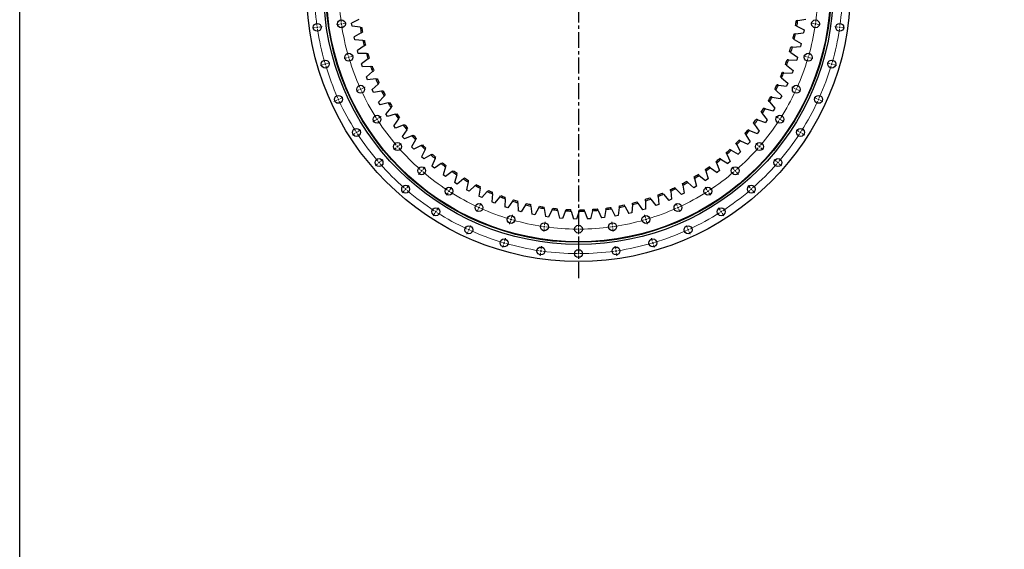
# Model space of a CAD drawing. Header units: millimetres. Extents: x -72 to 7356, y 4059 to 10126.
# Tile 3 of 10: x -72 to 2666, y 7215 to 8688. Entities that reach past the tile are written whole.
import ezdxf

# ---------------------------------------------------------------- set-up
doc = ezdxf.new("R2010")
doc.units = ezdxf.units.MM
doc.header["$LTSCALE"] = 20
doc.linetypes.add('CENTER', pattern=[10.16, 6.35, -1.27, 1.27, -1.27])

msp = doc.modelspace()

# ---------------------------------------------------------------- linework, layer by layer
at = {"linetype": 'CENTER', "ltscale": 0.35}
msp.add_line((1481.6, 9578.1), (1481.6, 7964), dxfattribs=at)
at = {"color": 7, "linetype": 'Continuous', "lineweight": 25}
for p, q in [((871.2, 8688.3), (850.7, 8678.4)), ((2091.6, 8685.2), (2114, 8689.2)), ((852, 8670), (850.7, 8678.4)), ((874.5, 8666.7), (852, 8670)), ((2089.2, 8669.8), (2109.4, 8659.2)), ((2109.4, 8659.2), (2107.8, 8650.8)), ((877.4, 8651.3), (857.5, 8640.2)), ((859.3, 8631.8), (857.5, 8640.2)), ((882, 8629.9), (859.3, 8631.8)), ((2081.9, 8632.9), (2101.4, 8621.2)), ((2085.2, 8648.2), (2107.8, 8650.8)), ((885.8, 8614.7), (866.6, 8602.3)), ((869, 8594.1), (866.6, 8602.3)), ((2076.6, 8611.6), (2099.3, 8612.8)), ((2101.4, 8621.2), (2099.3, 8612.8)), ((891.7, 8593.6), (869, 8594.1)), ((896.4, 8578.6), (878.1, 8565.2)), ((2065.8, 8575.7), (2088.5, 8575.5)), ((2072.4, 8596.6), (2091.1, 8583.7)), ((2091.1, 8583.7), (2088.5, 8575.5)), ((880.9, 8557.1), (878.1, 8565.2)), ((903.6, 8557.9), (880.9, 8557.1)), ((2060.6, 8560.9), (2078.6, 8546.9)), ((2078.6, 8546.9), (2075.5, 8538.8)), ((909.2, 8543.3), (891.7, 8528.8)), ((895.1, 8520.8), (891.7, 8528.8)), ((917.7, 8523.1), (895.1, 8520.8)), ((2046.7, 8526), (2063.8, 8510.9)), ((2052.8, 8540.4), (2075.5, 8538.8)), ((924.2, 8508.8), (907.6, 8493.3)), ((911.4, 8485.5), (907.6, 8493.3)), ((933.9, 8489.2), (911.4, 8485.5)), ((2030.7, 8492), (2046.8, 8475.9)), ((2037.7, 8506), (2060.2, 8503.1)), ((2063.8, 8510.9), (2060.2, 8503.1)), ((941.2, 8475.3), (925.6, 8458.8)), ((2020.5, 8472.6), (2042.8, 8468.3)), ((2046.8, 8475.9), (2042.8, 8468.3)), ((929.9, 8451.3), (925.6, 8458.8)), ((952.1, 8456.3), (929.9, 8451.3)), ((960.2, 8443), (945.7, 8425.5)), ((2001.3, 8440.3), (2023.3, 8434.6)), ((2012.7, 8459), (2027.8, 8442)), ((2027.8, 8442), (2023.3, 8434.6)), ((950.4, 8418.3), (945.7, 8425.5)), ((972.2, 8424.6), (950.4, 8418.3)), ((981.2, 8411.8), (967.8, 8393.4)), ((1980.1, 8409.2), (2001.8, 8402.2)), ((1992.7, 8427.2), (2006.7, 8409.3)), ((2006.7, 8409.3), (2001.8, 8402.2)), ((972.9, 8386.5), (967.8, 8393.4)), ((994.3, 8394.2), (972.9, 8386.5)), ((1004.1, 8381.9), (991.7, 8362.8)), ((1957.1, 8379.5), (1978.3, 8371.2)), ((1970.8, 8396.7), (1983.7, 8377.9)), ((997.3, 8356.3), (991.7, 8362.8)), ((1018.2, 8365.2), (997.3, 8356.3)), ((1028.7, 8353.6), (1017.5, 8333.7)), ((1947, 8367.6), (1958.8, 8348.1)), ((1983.7, 8377.9), (1978.3, 8371.2)), ((1023.5, 8327.5), (1017.5, 8333.7)), ((1043.8, 8337.7), (1023.5, 8327.5)), ((1055, 8326.7), (1045.1, 8306.2)), ((1921.6, 8339.9), (1932.1, 8319.8)), ((1932.4, 8351.3), (1953, 8341.7)), ((1958.8, 8348.1), (1953, 8341.7)), ((1051.4, 8300.4), (1045.1, 8306.2)), ((1071, 8311.8), (1051.4, 8300.4)), ((1082.8, 8301.5), (1074.2, 8280.5)), ((1877.9, 8299.5), (1897.3, 8287.5)), ((1894.5, 8313.9), (1903.7, 8293.1)), ((1906, 8324.6), (1926, 8313.7)), ((1932.1, 8319.8), (1926, 8313.7)), ((1080.9, 8275), (1074.2, 8280.5)), ((1099.8, 8287.7), (1080.9, 8275)), ((1112.2, 8278.1), (1104.9, 8256.6)), ((1848.5, 8276.2), (1867, 8263.1)), ((1865.8, 8289.6), (1873.8, 8268.3)), ((1903.7, 8293.1), (1897.3, 8287.5)), ((1111.8, 8251.5), (1104.9, 8256.6)), ((1130, 8265.3), (1111.8, 8251.5)), ((1142.9, 8256.5), (1136.9, 8234.6)), ((1161.5, 8244.8), (1144.2, 8230)), ((1804.4, 8246.4), (1809.7, 8224.3)), ((1817.6, 8254.8), (1835.3, 8240.5)), ((1842.4, 8245.3), (1835.3, 8240.5)), ((1835.8, 8267.1), (1842.4, 8245.3)), ((1873.8, 8268.3), (1867, 8263.1)), ((1144.2, 8230), (1136.9, 8234.6)), ((1174.9, 8236.8), (1170.3, 8214.5)), ((1194.1, 8226.2), (1177.8, 8210.4)), ((1208.1, 8219.1), (1204.8, 8196.6)), ((1752.3, 8217.7), (1768.1, 8201.4)), ((1771.8, 8227.7), (1775.8, 8205.3)), ((1785.5, 8235.3), (1802.3, 8219.9)), ((1809.7, 8224.3), (1802.3, 8219.9)), ((1177.8, 8210.4), (1170.3, 8214.5)), ((1212.6, 8192.9), (1204.8, 8196.6)), ((1227.9, 8209.7), (1212.6, 8192.9)), ((1242.2, 8203.5), (1240.3, 8180.8)), ((1262.6, 8195.3), (1248.3, 8177.6)), ((1277.3, 8189.9), (1276.8, 8167.2)), ((1682.9, 8188.9), (1696.7, 8170.8)), ((1703.5, 8196.4), (1704.7, 8173.7)), ((1718, 8202.3), (1732.9, 8185)), ((1740.7, 8188.4), (1732.9, 8185)), ((1738.1, 8211), (1740.7, 8188.4)), ((1775.8, 8205.3), (1768.1, 8201.4)), ((1248.3, 8177.6), (1240.3, 8180.8)), ((1284.9, 8164.5), (1276.8, 8167.2)), ((1298.1, 8183), (1284.9, 8164.5)), ((1313.1, 8178.6), (1314, 8155.8)), ((1334.3, 8172.9), (1322.3, 8153.6)), ((1349.5, 8169.4), (1351.8, 8146.7)), ((1371, 8165.1), (1360.2, 8145)), ((1386.5, 8162.5), (1390.1, 8140)), ((1573.6, 8162), (1583.8, 8141.6)), ((1595.2, 8165.6), (1592.3, 8143.1)), ((1610.6, 8168.7), (1622, 8149)), ((1631.9, 8173.7), (1630.4, 8151)), ((1647.1, 8177.7), (1659.7, 8158.8)), ((1667.9, 8161.2), (1659.7, 8158.8)), ((1668.1, 8184), (1667.9, 8161.2)), ((1704.7, 8173.7), (1696.7, 8170.8)), ((1322.3, 8153.6), (1314, 8155.8)), ((1360.2, 8145), (1351.8, 8146.7)), ((1398.6, 8138.8), (1390.1, 8140)), ((1408.2, 8159.5), (1398.6, 8138.8)), ((1423.7, 8157.8), (1428.7, 8135.6)), ((1437.3, 8134.9), (1428.7, 8135.6)), ((1445.6, 8156.1), (1437.3, 8134.9)), ((1461.2, 8155.4), (1467.6, 8133.5)), ((1476.2, 8133.4), (1467.6, 8133.5)), ((1483.2, 8155.1), (1476.2, 8133.4)), ((1498.8, 8155.3), (1506.5, 8133.9)), ((1515, 8134.3), (1506.5, 8133.9)), ((1520.7, 8156.3), (1515, 8134.3)), ((1536.3, 8157.5), (1545.3, 8136.6)), ((1553.8, 8137.5), (1545.3, 8136.6)), ((1558.1, 8159.8), (1553.8, 8137.5)), ((1592.3, 8143.1), (1583.8, 8141.6)), ((1630.4, 8151), (1622, 8149))]:
    msp.add_line(p, q, dxfattribs=at)
at = {"color": 0, "linetype": 'Continuous', "lineweight": 18}
for p, q in [((750.1, 8665.9), (741.7, 8664.7)), ((755.1, 8666.6), (752.6, 8666.3)), ((755.1, 8666.6), (757.5, 8667)), ((760, 8667.3), (768.4, 8668.5)), ((817.4, 8675.6), (809, 8674.4)), ((822.4, 8676.3), (819.9, 8675.9)), ((822.4, 8676.3), (824.8, 8676.6)), ((827.3, 8677), (835.7, 8678.2)), ((2135.9, 8677), (2127.4, 8678.2)), ((2140.8, 8676.3), (2138.3, 8676.6)), ((2140.8, 8676.3), (2143.3, 8675.9)), ((2145.8, 8675.6), (2154.2, 8674.4)), ((2203.2, 8667.3), (2194.8, 8668.5)), ((2208.1, 8666.6), (2205.6, 8667)), ((2208.1, 8666.6), (2210.6, 8666.3)), ((2213.1, 8665.9), (2221.5, 8664.7)), ((837.8, 8582), (829.6, 8579.6)), ((842.6, 8583.4), (840.2, 8582.7)), ((842.6, 8583.4), (845, 8584.1)), ((847.4, 8584.8), (855.5, 8587.2)), ((2115.8, 8584.8), (2107.7, 8587.2)), ((2120.6, 8583.4), (2118.2, 8584.1)), ((2120.6, 8583.4), (2123, 8582.7)), ((2125.4, 8582), (2133.6, 8579.6)), ((772.5, 8562.9), (764.4, 8560.5)), ((777.3, 8564.3), (774.9, 8563.6)), ((777.3, 8564.3), (779.7, 8565)), ((782.1, 8565.7), (790.3, 8568.1)), ((2181.1, 8565.7), (2172.9, 8568.1)), ((2185.9, 8564.3), (2183.5, 8565)), ((2185.9, 8564.3), (2188.3, 8563.6)), ((2190.7, 8562.9), (2198.8, 8560.5)), ((871.2, 8492.3), (863.5, 8488.8)), ((875.8, 8494.4), (873.5, 8493.4)), ((875.8, 8494.4), (878, 8495.4)), ((880.3, 8496.5), (888.1, 8500)), ((2082.9, 8496.5), (2075.1, 8500)), ((2087.4, 8494.4), (2085.1, 8495.4)), ((2087.4, 8494.4), (2089.7, 8493.4)), ((2092, 8492.3), (2099.7, 8488.8)), ((809.4, 8464.1), (801.6, 8460.5)), ((813.9, 8466.2), (811.6, 8465.1)), ((813.9, 8466.2), (816.2, 8467.2)), ((818.5, 8468.2), (826.2, 8471.8)), ((2144.7, 8468.2), (2137, 8471.8)), ((2149.3, 8466.2), (2147, 8467.2)), ((2149.3, 8466.2), (2151.5, 8465.1)), ((2153.8, 8464.1), (2161.5, 8460.5)), ((917.1, 8408.3), (910, 8403.7)), ((921.3, 8411), (919.2, 8409.6)), ((921.3, 8411), (923.4, 8412.4)), ((925.5, 8413.7), (932.7, 8418.3)), ((2037.7, 8413.7), (2030.5, 8418.3)), ((2041.9, 8411), (2039.8, 8412.4)), ((2041.9, 8411), (2044, 8409.6)), ((2046.1, 8408.3), (2053.2, 8403.7)), ((868.3, 8376.9), (875.5, 8381.5)), ((2094.9, 8376.9), (2087.7, 8381.5)), ((859.9, 8371.5), (852.8, 8366.9)), ((864.1, 8374.2), (862, 8372.9)), ((864.1, 8374.2), (866.2, 8375.6)), ((2099.1, 8374.2), (2097, 8375.6)), ((2099.1, 8374.2), (2101.2, 8372.9)), ((2103.3, 8371.5), (2110.4, 8366.9)), ((974.5, 8331.7), (968.1, 8326.1)), ((978.3, 8334.9), (976.4, 8333.3)), ((978.3, 8334.9), (980.1, 8336.6)), ((982, 8338.2), (988.5, 8343.8)), ((1981.1, 8338.2), (1974.7, 8343.8)), ((1984.9, 8334.9), (1983, 8336.6)), ((1984.9, 8334.9), (1986.8, 8333.3)), ((1988.7, 8331.7), (1995.1, 8326.1)), ((930.6, 8293.7), (937.1, 8299.2)), ((2032.5, 8293.7), (2026.1, 8299.2)), ((923.1, 8287.1), (916.7, 8281.6)), ((926.9, 8290.4), (925, 8288.8)), ((926.9, 8290.4), (928.8, 8292)), ((1048.7, 8271.5), (1054.3, 8277.9)), ((1914.5, 8271.5), (1908.9, 8277.9)), ((2036.3, 8290.4), (2034.4, 8292)), ((2036.3, 8290.4), (2038.2, 8288.8)), ((2040.1, 8287.1), (2046.5, 8281.6)), ((1042.2, 8264), (1036.6, 8257.5)), ((1045.5, 8267.7), (1043.8, 8265.8)), ((1045.5, 8267.7), (1047.1, 8269.6)), ((1917.7, 8267.7), (1916.1, 8269.6)), ((1917.7, 8267.7), (1919.4, 8265.8)), ((1921, 8264), (1926.6, 8257.5)), ((1000.9, 8216.3), (999.3, 8214.5)), ((1000.9, 8216.3), (1002.6, 8218.2)), ((1004.2, 8220.1), (1009.8, 8226.6)), ((1124.2, 8215), (1128.8, 8222.2)), ((1839, 8215), (1834.4, 8222.2)), ((1959, 8220.1), (1953.4, 8226.6)), ((1962.3, 8216.3), (1960.6, 8218.2)), ((1962.3, 8216.3), (1963.9, 8214.5)), ((997.6, 8212.6), (992.1, 8206.1)), ((1118.8, 8206.6), (1114.2, 8199.4)), ((1121.5, 8210.8), (1120.2, 8208.7)), ((1121.5, 8210.8), (1122.9, 8212.9)), ((1841.7, 8210.8), (1840.3, 8212.9)), ((1841.7, 8210.8), (1843, 8208.7)), ((1844.4, 8206.6), (1849, 8199.4)), ((1965.5, 8212.6), (1971.1, 8206.1)), ((1087.5, 8157.8), (1092.1, 8164.9)), ((1202.8, 8160.7), (1199.3, 8153)), ((1204.9, 8165.3), (1203.9, 8163)), ((1204.9, 8165.3), (1206, 8167.5)), ((1207, 8169.8), (1210.5, 8177.5)), ((1756.2, 8169.8), (1752.6, 8177.5)), ((1758.3, 8165.3), (1757.2, 8167.5)), ((1758.3, 8165.3), (1759.3, 8163)), ((1760.3, 8160.7), (1763.9, 8153)), ((1875.7, 8157.8), (1871.1, 8164.9)), ((1082.1, 8149.4), (1077.5, 8142.2)), ((1084.8, 8153.6), (1083.4, 8151.5)), ((1084.8, 8153.6), (1086.1, 8155.7)), ((1294, 8132), (1294.7, 8134.4)), ((1295.4, 8136.8), (1297.8, 8145)), ((1667.8, 8136.8), (1665.4, 8145)), ((1669.2, 8132), (1668.5, 8134.4)), ((1878.4, 8153.6), (1877.1, 8155.7)), ((1878.4, 8153.6), (1879.8, 8151.5)), ((1881.1, 8149.4), (1885.7, 8142.2)), ((1176.7, 8103.4), (1177.7, 8105.7)), ((1178.8, 8107.9), (1182.3, 8115.7)), ((1292.5, 8127.2), (1290.2, 8119.1)), ((1294, 8132), (1293.3, 8129.6)), ((1386.1, 8106.9), (1384.9, 8098.5)), ((1386.8, 8111.8), (1386.5, 8109.4)), ((1386.8, 8111.8), (1387.2, 8114.3)), ((1387.5, 8116.8), (1388.7, 8125.2)), ((1481.6, 8110.1), (1481.6, 8118.6)), ((1481.6, 8105.1), (1481.6, 8107.6)), ((1575.7, 8116.8), (1574.5, 8125.2)), ((1576.4, 8111.8), (1576, 8114.3)), ((1576.4, 8111.8), (1576.7, 8109.4)), ((1577.1, 8106.9), (1578.3, 8098.5)), ((1669.2, 8132), (1669.9, 8129.6)), ((1670.6, 8127.2), (1673, 8119.1)), ((1784.4, 8107.9), (1780.9, 8115.7)), ((1786.5, 8103.4), (1785.5, 8105.7)), ((1174.6, 8098.9), (1171.1, 8091.1)), ((1176.7, 8103.4), (1175.6, 8101.1)), ((1276.2, 8071.6), (1278.6, 8079.8)), ((1481.6, 8105.1), (1481.6, 8102.6)), ((1481.6, 8100.1), (1481.6, 8091.6)), ((1687, 8071.6), (1684.6, 8079.8)), ((1786.5, 8103.4), (1787.5, 8101.1)), ((1788.6, 8098.9), (1792.1, 8091.1)), ((1273.4, 8062), (1271, 8053.8)), ((1274.8, 8066.8), (1274.1, 8064.4)), ((1274.8, 8066.8), (1275.5, 8069.2)), ((1377.8, 8049.5), (1379.1, 8057.9)), ((1585.3, 8049.5), (1584.1, 8057.9)), ((1688.4, 8066.8), (1687.7, 8069.2)), ((1688.4, 8066.8), (1689.1, 8064.4)), ((1689.8, 8062), (1692.2, 8053.8)), ((1376.4, 8039.6), (1375.2, 8031.2)), ((1377.1, 8044.5), (1376.8, 8042.1)), ((1377.1, 8044.5), (1377.5, 8047)), ((1481.6, 8042.1), (1481.6, 8050.6)), ((1481.6, 8037.1), (1481.6, 8039.6)), ((1481.6, 8037.1), (1481.6, 8034.6)), ((1481.6, 8032.1), (1481.6, 8023.6)), ((1586, 8044.5), (1585.7, 8047)), ((1586, 8044.5), (1586.4, 8042.1)), ((1586.8, 8039.6), (1588, 8031.2))]:
    msp.add_line(p, q, dxfattribs=at)
msp.add_lwpolyline([(-72.5, 10126.3), (7356.4, 10126.3), (7356.4, 4059), (-72.5, 4059)], close=True)
at = {"color": 7, "linetype": 'Continuous', "lineweight": 25}
for centre, radius in [((1481.6, 8771.1), 756), ((1481.6, 8771.1), 708.5), ((1481.6, 8771.1), 702.5), ((1481.6, 8771.1), 702), ((1481.6, 8771.1), 701), ((822.4, 8676.3), 11), ((2140.8, 8676.3), 11), ((755.1, 8666.6), 11), ((2208.1, 8666.6), 11), ((777.3, 8564.3), 11), ((842.6, 8583.4), 11), ((2120.6, 8583.4), 11), ((2185.9, 8564.3), 11), ((875.8, 8494.4), 11), ((2087.4, 8494.4), 11), ((813.9, 8466.2), 11), ((2149.3, 8466.2), 11), ((921.3, 8411), 11), ((2041.9, 8411), 11), ((864.1, 8374.2), 11), ((2099.1, 8374.2), 11), ((978.3, 8334.9), 11), ((1984.9, 8334.9), 11), ((926.9, 8290.4), 11), ((2036.3, 8290.4), 11), ((1045.5, 8267.7), 11), ((1917.7, 8267.7), 11), ((1000.9, 8216.3), 11), ((1121.5, 8210.8), 11), ((1841.7, 8210.8), 11), ((1962.3, 8216.3), 11), ((1084.8, 8153.6), 11), ((1204.9, 8165.3), 11), ((1758.3, 8165.3), 11), ((1878.4, 8153.6), 11), ((1294, 8132), 11), ((1669.2, 8132), 11), ((1176.7, 8103.4), 11), ((1386.8, 8111.8), 11), ((1481.6, 8105.1), 11), ((1576.4, 8111.8), 11), ((1786.5, 8103.4), 11), ((1274.8, 8066.8), 11), ((1377.1, 8044.5), 11), ((1586, 8044.5), 11), ((1688.4, 8066.8), 11), ((1481.6, 8037.1), 11)]:
    msp.add_circle(centre, radius, dxfattribs=at)
at = {"color": 0, "linetype": 'Continuous', "lineweight": 18}
for radius, start, end in [(734, 180.3903, 187.7915), (666, 180.4301, 187.7517), (666, 352.2483, 359.5699), (734, 352.2085, 359.6097), (734, 187.9867, 188.1818), (734, 188.1818, 188.377), (734, 188.5721, 195.9733), (666, 187.9667, 188.1818), (666, 188.1818, 188.3969), (666, 188.612, 195.9335), (666, 344.0665, 351.388), (666, 351.6031, 351.8182), (666, 351.8182, 352.0333), (734, 344.0267, 351.4279), (734, 351.623, 351.8182), (734, 351.8182, 352.0133), (666, 196.1486, 196.3636), (666, 196.3636, 196.5787), (666, 196.7938, 204.1153), (666, 335.8847, 343.2062), (666, 343.4213, 343.6364), (666, 343.6364, 343.8514), (734, 196.1685, 196.3636), (734, 196.3636, 196.5588), (734, 196.7539, 204.1552), (734, 335.8448, 343.2461), (734, 343.4412, 343.6364), (734, 343.6364, 343.8315), (666, 204.3304, 204.5455), (666, 204.5455, 204.7605), (666, 204.9756, 212.2971), (666, 327.7029, 335.0244), (666, 335.2395, 335.4545), (666, 335.4545, 335.6696), (734, 204.3503, 204.5455), (734, 204.5455, 204.7406), (734, 204.9358, 212.337), (734, 327.663, 335.0642), (734, 335.2594, 335.4545), (734, 335.4545, 335.6497), (666, 212.5122, 212.7273), (666, 212.7273, 212.9423), (666, 213.1574, 220.4789), (666, 319.5211, 326.8426), (666, 327.0577, 327.2727), (666, 327.2727, 327.4878), (734, 212.5321, 212.7273), (734, 212.7273, 212.9224), (734, 213.1176, 220.5188), (734, 319.4812, 326.8824), (734, 327.0776, 327.2727), (734, 327.2727, 327.4679), (666, 220.694, 220.9091), (666, 220.9091, 221.1242), (666, 221.3392, 228.6608), (666, 311.3392, 318.6608), (666, 318.8758, 319.0909), (666, 319.0909, 319.306), (734, 220.7139, 220.9091), (734, 220.9091, 221.1042), (734, 221.2994, 228.7006), (734, 311.2994, 318.7006), (734, 318.8958, 319.0909), (734, 319.0909, 319.2861), (666, 228.8758, 229.0909), (666, 229.0909, 229.306), (666, 229.5211, 236.8426), (666, 303.1574, 310.4789), (666, 310.694, 310.9091), (666, 310.9091, 311.1242), (734, 228.8958, 229.0909), (734, 229.0909, 229.2861), (734, 310.7139, 310.9091), (734, 310.9091, 311.1042), (734, 229.4812, 236.8824), (666, 237.0577, 237.2727), (666, 237.2727, 237.4878), (666, 237.7029, 245.0244), (666, 294.9756, 302.2971), (666, 302.5122, 302.7273), (666, 302.7273, 302.9423), (734, 303.1176, 310.5188), (666, 245.2395, 245.4545), (666, 245.4545, 245.6696), (666, 245.8847, 253.2062), (666, 286.7938, 294.1153), (666, 294.3304, 294.5455), (666, 294.5455, 294.7605), (734, 237.0776, 237.2727), (734, 237.2727, 237.4679), (734, 237.663, 245.0642), (734, 294.9358, 302.337), (734, 302.5321, 302.7273), (734, 302.7273, 302.9224), (666, 253.4213, 253.6364), (666, 253.6364, 253.8514), (666, 254.0665, 261.388), (666, 261.6031, 261.8182), (666, 261.8182, 262.0333), (666, 262.2483, 269.5699), (666, 270.4301, 277.7517), (666, 277.9667, 278.1818), (666, 278.1818, 278.3969), (666, 278.612, 285.9335), (666, 286.1486, 286.3636), (666, 286.3636, 286.5787), (734, 245.2594, 245.4545), (734, 245.4545, 245.6497), (734, 245.8448, 253.2461), (666, 269.7849, 270), (666, 270, 270.2151), (734, 286.7539, 294.1552), (734, 294.3503, 294.5455), (734, 294.5455, 294.7406), (734, 253.4412, 253.6364), (734, 253.6364, 253.8315), (734, 254.0267, 261.4279), (734, 278.5721, 285.9733), (734, 286.1685, 286.3636), (734, 286.3636, 286.5588), (734, 261.623, 261.8182), (734, 261.8182, 262.0133), (734, 262.2085, 269.6097), (734, 269.8049, 270), (734, 270, 270.1951), (734, 270.3903, 277.7915), (734, 277.9867, 278.1818), (734, 278.1818, 278.377)]:
    msp.add_arc((1481.6, 8771.1), radius, start, end, dxfattribs=at)
at = {"color": 7, "linetype": 'Continuous', "lineweight": 25}
for radius, start, end in [(612, 350.6559, 351.8684), (616, 350.5338, 351.9904), (616, 189.7571, 191.2137), (612, 189.8792, 191.0917), (616, 193.2523, 194.7089), (612, 193.3743, 194.5868), (612, 347.1607, 348.3732), (616, 347.0387, 348.4953), (612, 343.6656, 344.8781), (616, 343.5435, 345.0001), (616, 196.7474, 198.204), (612, 196.8695, 198.082), (612, 340.1704, 341.383), (616, 340.0484, 341.505), (616, 200.2426, 201.6992), (612, 200.3646, 201.5771), (616, 203.7377, 205.1943), (612, 203.8598, 205.0723), (612, 336.6753, 337.8878), (616, 336.5533, 338.0099), (616, 207.2329, 208.6895), (612, 207.3549, 208.5674), (612, 333.1801, 334.3927), (616, 333.0581, 334.5147), (612, 329.685, 330.8975), (616, 329.563, 331.0196), (616, 210.728, 212.1846), (612, 210.8501, 212.0626), (612, 326.1899, 327.4024), (616, 326.0678, 327.5244), (616, 214.2232, 215.6798), (612, 214.3452, 215.5577), (612, 322.6947, 323.9072), (616, 322.5727, 324.0293), (616, 217.7183, 219.1749), (612, 217.8403, 219.0529), (612, 319.1996, 320.4121), (616, 319.0775, 320.5341), (616, 221.2134, 222.6701), (612, 221.3355, 222.548), (612, 315.7044, 316.9169), (616, 224.7086, 226.1652), (612, 224.8306, 226.0432), (612, 312.2093, 313.4218), (616, 315.5824, 317.039), (616, 228.2037, 229.6603), (612, 228.3258, 229.5383), (612, 308.7141, 309.9266), (616, 308.5921, 310.0487), (616, 312.0872, 313.5438), (616, 231.6989, 233.1555), (612, 231.8209, 233.0334), (612, 305.219, 306.4315), (616, 305.0969, 306.5535), (616, 235.194, 236.6506), (612, 235.3161, 236.5286), (616, 238.6892, 240.1458), (612, 238.8112, 240.0237), (612, 301.7238, 302.9364), (616, 301.6018, 303.0584), (616, 242.1843, 243.6409), (612, 242.3064, 243.5189), (612, 294.7335, 295.9461), (616, 294.6115, 296.0681), (612, 298.2287, 299.4412), (616, 298.1066, 299.5633), (616, 245.6795, 247.1361), (612, 245.8015, 247.014), (616, 249.1746, 250.6312), (612, 249.2967, 250.5092), (612, 287.7433, 288.9558), (616, 287.6212, 289.0778), (612, 291.2384, 292.4509), (616, 291.1164, 292.573), (616, 252.6698, 254.1264), (612, 252.7918, 254.0043), (616, 256.1649, 257.6215), (612, 256.2869, 257.4995), (616, 259.66, 261.1167), (612, 259.7821, 260.9946), (612, 263.2772, 264.4898), (612, 273.7627, 274.9752), (616, 277.1358, 278.5924), (612, 277.2578, 278.4703), (616, 280.6309, 282.0875), (612, 280.753, 281.9655), (616, 284.1261, 285.5827), (612, 284.2481, 285.4606), (616, 263.1552, 264.6118), (616, 266.6503, 268.1069), (612, 266.7724, 267.9849), (616, 270.1455, 271.6021), (612, 270.2675, 271.48), (616, 273.6406, 275.0972)]:
    msp.add_arc((1481.6, 8771.1), radius, start, end, dxfattribs=at)
for points in [[(2091.6, 8685.2), (2090.2, 8685), (2088.8, 8684.7), (2087.4, 8684.5)], [(874.5, 8666.7), (875.9, 8666.5), (877.3, 8666.3), (878.7, 8666.1)], [(877.4, 8651.3), (878.6, 8652), (879.8, 8652.6), (881, 8653.3)], [(2089.2, 8669.8), (2088, 8670.4), (2086.7, 8671.1), (2085.5, 8671.7)], [(882, 8629.9), (883.4, 8629.7), (884.8, 8629.6), (886.2, 8629.5)], [(2081.9, 8632.9), (2080.7, 8633.6), (2079.5, 8634.3), (2078.3, 8635.1)], [(2085.2, 8648.2), (2083.8, 8648), (2082.4, 8647.9), (2081, 8647.7)], [(885.8, 8614.7), (887, 8615.4), (888.1, 8616.2), (889.3, 8616.9)], [(2072.4, 8596.6), (2071.2, 8597.4), (2070, 8598.2), (2068.9, 8598.9)], [(2076.6, 8611.6), (2075.2, 8611.6), (2073.8, 8611.5), (2072.4, 8611.4)], [(891.7, 8593.6), (893.1, 8593.5), (894.5, 8593.5), (895.9, 8593.5)], [(896.4, 8578.6), (897.6, 8579.5), (898.7, 8580.3), (899.8, 8581.1)], [(2065.8, 8575.7), (2064.4, 8575.7), (2063, 8575.7), (2061.6, 8575.7)], [(903.6, 8557.9), (905, 8558), (906.4, 8558), (907.8, 8558.1)], [(909.2, 8543.3), (910.3, 8544.2), (911.4, 8545.1), (912.5, 8546)], [(2060.6, 8560.9), (2059.5, 8561.7), (2058.4, 8562.6), (2057.3, 8563.5)], [(917.7, 8523.1), (919.1, 8523.2), (920.5, 8523.4), (921.9, 8523.5)], [(2046.7, 8526), (2045.7, 8526.9), (2044.6, 8527.8), (2043.6, 8528.8)], [(2052.8, 8540.4), (2051.4, 8540.5), (2050, 8540.6), (2048.6, 8540.7)], [(924.2, 8508.8), (925.2, 8509.8), (926.2, 8510.8), (927.3, 8511.7)], [(933.9, 8489.2), (935.3, 8489.4), (936.6, 8489.6), (938, 8489.9)], [(2030.7, 8492), (2029.7, 8493), (2028.7, 8493.9), (2027.8, 8494.9)], [(2037.7, 8506), (2036.3, 8506.2), (2034.9, 8506.4), (2033.5, 8506.6)], [(941.2, 8475.3), (942.2, 8476.4), (943.1, 8477.4), (944.1, 8478.4)], [(2012.7, 8459), (2011.8, 8460.1), (2010.8, 8461.1), (2009.9, 8462.2)], [(2020.5, 8472.6), (2019.1, 8472.9), (2017.7, 8473.1), (2016.3, 8473.4)], [(952.1, 8456.3), (953.4, 8456.6), (954.8, 8456.9), (956.2, 8457.2)], [(960.2, 8443), (961.1, 8444), (962, 8445.1), (962.9, 8446.2)], [(2001.3, 8440.3), (1999.9, 8440.7), (1998.5, 8441), (1997.2, 8441.4)], [(972.2, 8424.6), (973.6, 8425), (974.9, 8425.4), (976.3, 8425.8)], [(981.2, 8411.8), (982, 8412.9), (982.9, 8414), (983.7, 8415.2)], [(1980.1, 8409.2), (1978.8, 8409.7), (1977.5, 8410.1), (1976.1, 8410.5)], [(1992.7, 8427.2), (1991.8, 8428.3), (1991, 8429.4), (1990.1, 8430.5)], [(994.3, 8394.2), (995.6, 8394.7), (997, 8395.2), (998.3, 8395.6)], [(1004.1, 8381.9), (1004.8, 8383.1), (1005.6, 8384.3), (1006.3, 8385.5)], [(1957.1, 8379.5), (1955.8, 8380), (1954.5, 8380.6), (1953.2, 8381.1)], [(1970.8, 8396.7), (1970, 8397.8), (1969.2, 8399), (1968.4, 8400.2)], [(1018.2, 8365.2), (1019.5, 8365.8), (1020.8, 8366.3), (1022.1, 8366.9)], [(1028.7, 8353.6), (1029.4, 8354.8), (1030, 8356), (1030.7, 8357.2)], [(1932.4, 8351.3), (1931.1, 8351.9), (1929.8, 8352.4), (1928.6, 8353)], [(1947, 8367.6), (1946.3, 8368.8), (1945.6, 8370), (1944.9, 8371.2)], [(1043.8, 8337.7), (1045.1, 8338.3), (1046.3, 8339), (1047.6, 8339.6)], [(1055, 8326.7), (1055.6, 8328), (1056.2, 8329.2), (1056.8, 8330.5)], [(1906, 8324.6), (1904.7, 8325.2), (1903.5, 8325.9), (1902.3, 8326.6)], [(1921.6, 8339.9), (1920.9, 8341.2), (1920.3, 8342.4), (1919.6, 8343.7)], [(1071, 8311.8), (1072.2, 8312.5), (1073.5, 8313.2), (1074.7, 8313.9)], [(1082.8, 8301.5), (1083.4, 8302.8), (1083.9, 8304.1), (1084.4, 8305.4)], [(1877.9, 8299.5), (1876.8, 8300.3), (1875.6, 8301), (1874.4, 8301.7)], [(1894.5, 8313.9), (1893.9, 8315.2), (1893.3, 8316.5), (1892.8, 8317.8)], [(1099.8, 8287.7), (1101, 8288.4), (1102.1, 8289.2), (1103.3, 8290)], [(1112.2, 8278.1), (1112.7, 8279.4), (1113.1, 8280.8), (1113.6, 8282.1)], [(1835.8, 8267.1), (1835.4, 8268.4), (1834.9, 8269.8), (1834.5, 8271.1)], [(1848.5, 8276.2), (1847.3, 8277), (1846.2, 8277.9), (1845, 8278.7)], [(1865.8, 8289.6), (1865.3, 8290.9), (1864.8, 8292.2), (1864.4, 8293.5)], [(1130, 8265.3), (1131.1, 8266.1), (1132.2, 8267), (1133.3, 8267.8)], [(1142.9, 8256.5), (1143.3, 8257.9), (1143.7, 8259.2), (1144.1, 8260.6)], [(1161.5, 8244.8), (1162.5, 8245.7), (1163.6, 8246.6), (1164.7, 8247.5)], [(1804.4, 8246.4), (1804.1, 8247.8), (1803.7, 8249.1), (1803.4, 8250.5)], [(1817.6, 8254.8), (1816.5, 8255.7), (1815.4, 8256.6), (1814.3, 8257.4)], [(1174.9, 8236.8), (1175.2, 8238.2), (1175.5, 8239.6), (1175.8, 8240.9)], [(1194.1, 8226.2), (1195.2, 8227.2), (1196.2, 8228.2), (1197.2, 8229.2)], [(1208.1, 8219.1), (1208.3, 8220.5), (1208.5, 8221.9), (1208.7, 8223.3)], [(1738.1, 8211), (1738, 8212.4), (1737.8, 8213.8), (1737.6, 8215.2)], [(1752.3, 8217.7), (1751.3, 8218.7), (1750.3, 8219.7), (1749.4, 8220.8)], [(1771.8, 8227.7), (1771.6, 8229.1), (1771.3, 8230.5), (1771.1, 8231.9)], [(1785.5, 8235.3), (1784.5, 8236.2), (1783.4, 8237.2), (1782.4, 8238.1)], [(1227.9, 8209.7), (1228.8, 8210.8), (1229.8, 8211.8), (1230.7, 8212.8)], [(1242.2, 8203.5), (1242.4, 8204.9), (1242.5, 8206.3), (1242.6, 8207.7)], [(1262.6, 8195.3), (1263.5, 8196.4), (1264.3, 8197.5), (1265.2, 8198.6)], [(1277.3, 8189.9), (1277.3, 8191.3), (1277.4, 8192.7), (1277.4, 8194.1)], [(1668.1, 8184), (1668.1, 8185.4), (1668.1, 8186.8), (1668.1, 8188.2)], [(1682.9, 8188.9), (1682.1, 8190), (1681.2, 8191.1), (1680.4, 8192.3)], [(1703.5, 8196.4), (1703.4, 8197.8), (1703.4, 8199.2), (1703.3, 8200.6)], [(1718, 8202.3), (1717.1, 8203.3), (1716.2, 8204.4), (1715.3, 8205.5)], [(1298.1, 8183), (1298.9, 8184.2), (1299.7, 8185.3), (1300.5, 8186.5)], [(1313.1, 8178.6), (1313.1, 8180), (1313, 8181.4), (1312.9, 8182.8)], [(1334.3, 8172.9), (1335, 8174.1), (1335.8, 8175.3), (1336.5, 8176.5)], [(1349.5, 8169.4), (1349.4, 8170.8), (1349.3, 8172.2), (1349.1, 8173.6)], [(1371, 8165.1), (1371.7, 8166.3), (1372.4, 8167.5), (1373, 8168.8)], [(1386.5, 8162.5), (1386.2, 8163.8), (1386, 8165.2), (1385.8, 8166.6)], [(1408.2, 8159.5), (1408.8, 8160.7), (1409.4, 8162), (1409.9, 8163.3)], [(1423.7, 8157.8), (1423.4, 8159.2), (1423.1, 8160.5), (1422.8, 8161.9)], [(1520.7, 8156.3), (1521.1, 8157.7), (1521.4, 8159), (1521.8, 8160.4)], [(1536.3, 8157.5), (1535.8, 8158.8), (1535.2, 8160.1), (1534.7, 8161.4)], [(1558.1, 8159.8), (1558.4, 8161.2), (1558.6, 8162.6), (1558.9, 8164)], [(1573.6, 8162), (1573, 8163.2), (1572.4, 8164.5), (1571.7, 8165.7)], [(1595.2, 8165.6), (1595.4, 8167), (1595.6, 8168.4), (1595.8, 8169.8)], [(1610.6, 8168.7), (1609.9, 8169.9), (1609.2, 8171.2), (1608.5, 8172.4)], [(1631.9, 8173.7), (1632, 8175.1), (1632.1, 8176.5), (1632.2, 8177.9)], [(1647.1, 8177.7), (1646.3, 8178.9), (1645.5, 8180), (1644.7, 8181.2)], [(1445.6, 8156.1), (1446.1, 8157.4), (1446.6, 8158.7), (1447.1, 8160)], [(1461.2, 8155.4), (1460.9, 8156.8), (1460.5, 8158.1), (1460.1, 8159.4)], [(1483.2, 8155.1), (1483.6, 8156.4), (1484, 8157.7), (1484.4, 8159.1)], [(1498.8, 8155.3), (1498.3, 8156.6), (1497.9, 8158), (1497.4, 8159.3)]]:
    msp.add_open_spline(points, degree=3, dxfattribs=at)

doc.saveas('drawing.dxf')
